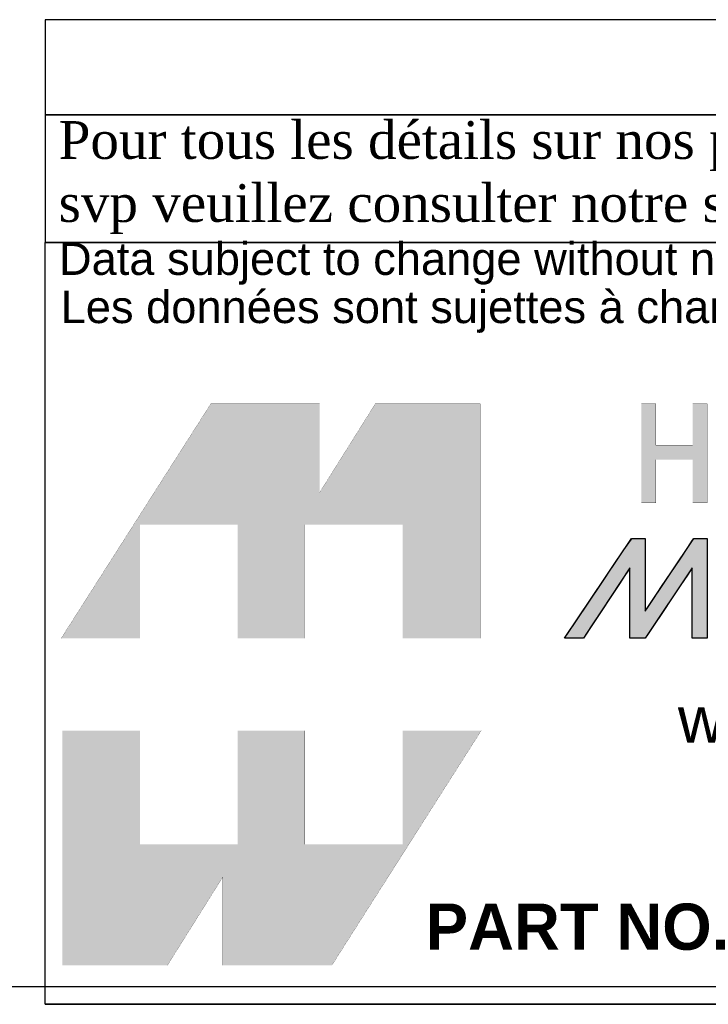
# Model space of a CAD drawing. Header units: inches. Extents: x 0 to 52.8, y -0.2 to 39.5.
# Tile 2 of 10: x 38.7 to 44.6, y -0.2 to 8.3. Entities that reach past the tile are written whole.
import ezdxf

# ---------------------------------------------------------------- set-up
doc = ezdxf.new("R2010")
doc.units = ezdxf.units.IN
doc.header["$MEASUREMENT"] = 0
doc.layers.add('Default', color=7, linetype='Continuous')

# ---------------------------------------------------------------- blocks, each defined once
blk = doc.blocks.new('block_2')
at = {"layer": 'Default', "linetype": 'Continuous'}
blk.add_hatch(color=7, dxfattribs=at).paths.add_polyline_path([(-0.8327, 0.0667), (-0.8327, 0.0841), (-0.8327, 0.1076), (-0.8327, 0.1345), (-0.8327, 0.1621), (-0.8327, 0.1875), (-0.8327, 0.2079), (-0.8327, 0.2206), (-0.8328, 0.2234), (-0.8344, 0.2234), (-0.8377, 0.2234), (-0.8421, 0.2234), (-0.8471, 0.2234), (-0.8522, 0.2234), (-0.857, 0.2234), (-0.8609, 0.2234), (-0.8647, 0.2195), (-0.8786, 0.1989), (-0.901, 0.1657), (-0.9282, 0.1254), (-0.9562, 0.0838), (-0.9813, 0.0466), (-0.9996, 0.0194), (-1.0073, 0.008), (-1.0057, 0.0079), (-1.0009, 0.0079), (-0.9941, 0.0079), (-0.9863, 0.0079), (-0.9785, 0.0079), (-0.9719, 0.0079), (-0.9676, 0.0079), (-0.9662, 0.0083), (-0.9595, 0.0184), (-0.9459, 0.0389), (-0.9281, 0.0659), (-0.9086, 0.0953), (-0.8901, 0.1233), (-0.8753, 0.1456), (-0.8668, 0.1584), (-0.8657, 0.1579), (-0.8657, 0.1442), (-0.8657, 0.1213), (-0.8657, 0.0931), (-0.8657, 0.0637), (-0.8657, 0.037), (-0.8657, 0.0172), (-0.8657, 0.0081), (-0.8646, 0.0079), (-0.8609, 0.0079), (-0.8555, 0.0079), (-0.8492, 0.0079), (-0.8429, 0.0079), (-0.8375, 0.0079), (-0.8338, 0.0079), (-0.8326, 0.0081), (-0.8265, 0.0172), (-0.8132, 0.037), (-0.7954, 0.0637), (-0.7758, 0.0931), (-0.7569, 0.1213), (-0.7416, 0.1442), (-0.7324, 0.1579), (-0.731, 0.1584), (-0.731, 0.1456), (-0.731, 0.1233), (-0.731, 0.0953), (-0.731, 0.0659), (-0.731, 0.0389), (-0.731, 0.0184), (-0.731, 0.0083), (-0.7301, 0.0079), (-0.7266, 0.0079), (-0.7214, 0.0079), (-0.7152, 0.0079), (-0.709, 0.0079), (-0.7035, 0.0079), (-0.6998, 0.0079), (-0.6985, 0.008), (-0.6985, 0.0194), (-0.6985, 0.0466), (-0.6985, 0.0838), (-0.6985, 0.1254), (-0.6985, 0.1657), (-0.6985, 0.1989), (-0.6985, 0.2195), (-0.6987, 0.2234), (-0.701, 0.2234), (-0.7052, 0.2234), (-0.7105, 0.2234), (-0.7162, 0.2234), (-0.7215, 0.2234), (-0.7256, 0.2234), (-0.7277, 0.2234), (-0.7302, 0.2199), (-0.7408, 0.204), (-0.7574, 0.1793), (-0.7771, 0.1498), (-0.7973, 0.1196), (-0.8151, 0.093), (-0.8278, 0.0739)])
at = {"layer": 'Default', "color": 7, "linetype": 'Continuous'}
blk.add_lwpolyline([(-0.8327, 0.0667), (-0.8278, 0.0739), (-0.8151, 0.093), (-0.7973, 0.1196), (-0.7771, 0.1498), (-0.7574, 0.1793), (-0.7408, 0.204), (-0.7302, 0.2199), (-0.7277, 0.2234), (-0.7256, 0.2234), (-0.7215, 0.2234), (-0.7162, 0.2234), (-0.7105, 0.2234), (-0.7052, 0.2234), (-0.701, 0.2234), (-0.6987, 0.2234), (-0.6985, 0.2195), (-0.6985, 0.1989), (-0.6985, 0.1657), (-0.6985, 0.1254), (-0.6985, 0.0838), (-0.6985, 0.0466), (-0.6985, 0.0194), (-0.6985, 0.008), (-0.6998, 0.0079), (-0.7035, 0.0079), (-0.709, 0.0079), (-0.7152, 0.0079), (-0.7214, 0.0079), (-0.7266, 0.0079), (-0.7301, 0.0079), (-0.731, 0.0083), (-0.731, 0.0184), (-0.731, 0.0389), (-0.731, 0.0659), (-0.731, 0.0953), (-0.731, 0.1233), (-0.731, 0.1456), (-0.731, 0.1584), (-0.7324, 0.1579), (-0.7416, 0.1442), (-0.7569, 0.1213), (-0.7758, 0.0931), (-0.7954, 0.0637), (-0.8132, 0.037), (-0.8265, 0.0172), (-0.8326, 0.0081), (-0.8338, 0.0079), (-0.8375, 0.0079), (-0.8429, 0.0079), (-0.8492, 0.0079), (-0.8555, 0.0079), (-0.8609, 0.0079), (-0.8646, 0.0079), (-0.8657, 0.0081), (-0.8657, 0.0172), (-0.8657, 0.037), (-0.8657, 0.0637), (-0.8657, 0.0931), (-0.8657, 0.1213), (-0.8657, 0.1442), (-0.8657, 0.1579), (-0.8668, 0.1584), (-0.8753, 0.1456), (-0.8901, 0.1233), (-0.9086, 0.0953), (-0.9281, 0.0659), (-0.9459, 0.0389), (-0.9595, 0.0184), (-0.9662, 0.0083), (-0.9676, 0.0079), (-0.9719, 0.0079), (-0.9785, 0.0079), (-0.9863, 0.0079), (-0.9941, 0.0079), (-1.0009, 0.0079), (-1.0057, 0.0079), (-1.0073, 0.008), (-0.9996, 0.0194), (-0.9813, 0.0466), (-0.9562, 0.0838), (-0.9282, 0.1254), (-0.901, 0.1657), (-0.8786, 0.1989), (-0.8647, 0.2195), (-0.8609, 0.2234), (-0.857, 0.2234), (-0.8522, 0.2234), (-0.8471, 0.2234), (-0.8421, 0.2234), (-0.8377, 0.2234), (-0.8344, 0.2234), (-0.8328, 0.2234), (-0.8327, 0.2206), (-0.8327, 0.2079), (-0.8327, 0.1875), (-0.8327, 0.1621), (-0.8327, 0.1345), (-0.8327, 0.1076), (-0.8327, 0.0841), (-0.8327, 0.0667)], close=True, dxfattribs=at)
for points in [[(-1.0073, 0.0079), (-1.0073, 0.0079), (-0.8621, 0.2234), (-0.8621, 0.2234)], [(-0.8621, 0.2234), (-0.855, 0.2234), (-0.8327, 0.2234), (-0.8327, 0.2234)], [(-0.8327, 0.0667), (-0.8327, 0.0667), (-0.7278, 0.2234), (-0.7278, 0.2234)], [(-0.8327, 0.2234), (-0.8327, 0.2234), (-0.8327, 0.1009), (-0.8327, 0.0667)], [(-0.7278, 0.2234), (-0.7278, 0.2234), (-0.6985, 0.2234), (-0.6985, 0.2234)], [(-0.6985, 0.2234), (-0.6985, 0.2234), (-0.6985, 0.0079), (-0.6985, 0.0079)], [(-0.8657, 0.16), (-0.8657, 0.16), (-0.9664, 0.0079), (-0.9664, 0.0079)], [(-0.8657, 0.0079), (-0.8657, 0.0079), (-0.8657, 0.16), (-0.8657, 0.16)], [(-0.731, 0.16), (-0.731, 0.16), (-0.8327, 0.0079), (-0.8327, 0.0079)], [(-0.731, 0.0079), (-0.731, 0.0079), (-0.731, 0.16), (-0.731, 0.16)], [(-0.9664, 0.0079), (-0.9664, 0.0079), (-1.0073, 0.0079), (-1.0073, 0.0079)], [(-0.8327, 0.0079), (-0.8327, 0.0079), (-0.8657, 0.0079), (-0.8657, 0.0079)], [(-0.6985, 0.0079), (-0.6985, 0.0079), (-0.731, 0.0079), (-0.731, 0.0079)]]:
    blk.add_open_spline(points, degree=3, dxfattribs=at)
blk = doc.blocks.new('Block1')
at = {"layer": 'Default', "linetype": 'Continuous'}
for points in [[(-0.0026, 0.7074), (0.1678, 0.7074), (0.1678, 0.9533), (0.3791, 0.9533), (0.3791, 0.7074), (0.5228, 0.7074), (0.5228, 0.9533), (0.7357, 0.9533), (0.7357, 0.7074), (0.9035, 0.7074), (0.9035, 1.2145), (0.6765, 1.2145), (0.5564, 1.0231), (0.5564, 1.2145), (0.3209, 1.2145)], [(1.3629, 1.2145), (1.3629, 1.1253), (1.2832, 1.1253), (1.2832, 1.2145), (1.2517, 1.2145), (1.2517, 1.0005), (1.2832, 1.0005), (1.2832, 1.0939), (1.3629, 1.0939), (1.3629, 1.0939), (1.3629, 1.0005), (1.3943, 1.0005), (1.3943, 1.2145)], [(0.9056, 0.5076), (0.7357, 0.5076), (0.7357, 0.2617), (0.5244, 0.2617), (0.5244, 0.5076), (0.3791, 0.5076), (0.3791, 0.2617), (0.1678, 0.2617), (0.1678, 0.5076), (0, 0.5076), (0, 0), (0.2271, 0), (0.3471, 0.1914), (0.3471, 0), (0.5826, 0)]]:
    blk.add_hatch(color=7, dxfattribs=at).paths.add_polyline_path(points)
at = {"layer": 'Default', "color": 7, "linetype": 'Continuous', "const_width": 0.00035}
for points in [[(-0.0026, 0.7074), (0.3209, 1.2145), (0.5564, 1.2145), (0.5564, 1.0231), (0.6765, 1.2145), (0.9035, 1.2145), (0.9035, 0.7074), (0.7357, 0.7074), (0.7357, 0.9533), (0.5228, 0.9533), (0.5228, 0.7074), (0.3791, 0.7074), (0.3791, 0.9533), (0.1678, 0.9533), (0.1678, 0.7074), (-0.0026, 0.7074)], [(1.3629, 1.2145), (1.3629, 1.1253), (1.2832, 1.1253), (1.2832, 1.2145), (1.2517, 1.2145), (1.2517, 1.0005), (1.2832, 1.0005), (1.2832, 1.0939), (1.3629, 1.0939), (1.3629, 1.0939), (1.3629, 1.0005), (1.3943, 1.0005), (1.3943, 1.2145), (1.3629, 1.2145)], [(0.9056, 0.5076), (0.5826, 0), (0.3471, 0), (0.3471, 0.1914), (0.2271, 0), (0, 0), (0, 0.5076), (0.1678, 0.5076), (0.1678, 0.2617), (0.3791, 0.2617), (0.3791, 0.5076), (0.5244, 0.5076), (0.5244, 0.2617), (0.7357, 0.2617), (0.7357, 0.5076), (0.9056, 0.5076)]]:
    blk.add_lwpolyline(points, close=True, dxfattribs=at)
at = {"layer": 'Default', "color": 7}
blk.add_blockref('block_2', (2.0929, 0.6996), dxfattribs=at)
blk = doc.blocks.new('Block13')
at = {"layer": 'Default', "color": 7, "linetype": 'Continuous'}
for p, q in [((0, 0), (0, 1.6479)), ((0, 1.6479), (3.5155, 1.6479)), ((3.5155, 0), (0, 0))]:
    blk.add_line(p, q, dxfattribs=at)
at = {"layer": 'Default', "color": 7}
blk.add_blockref('Block1', (0.0371, 0.0841), dxfattribs=at)
at = {"layer": 'Default', "attachment_point": 1}
for s, insert, char_height, width in [('{\\fArial|b0||i0||c0|p34;\\C7;\\H7.e-002;\\W1.;\\T1.;Data subject to change without notice. Isometric drawing not to scale.}', (0.0298, 1.6475), 0.07, 3.486391), ('{\\fArial|b0||i0||c0|p34;\\C7;\\H7.e-002;\\W1.;\\T1.;Les données sont sujettes à changement sans préavis.}', (0.0334, 1.5433), 0.07, 3.235631), ('{\\fArial|b0||i0||c0|p34;\\C7;\\H0.1;\\W1.;www.hammondmfg.com}', (1.3679, 0.6657), 0.1, 1.572281), ('{\\fArial|b1||i0||c0|p34;\\C7;\\H0.1;\\W1.;PART NO. \\P}', (0.8225, 0.2179), 0.1, 0.655523)]:
    blk.add_mtext(s, dxfattribs=dict(at, insert=insert, char_height=char_height, width=width))
blk = doc.blocks.new('Block11')
at = {"layer": 'Default', "color": 7}
blk.add_blockref('Block13', (0, 0), dxfattribs=at)
blk = doc.blocks.new('Block10')
at = {"layer": 'Default', "color": 7}
blk.add_blockref('Block11', (0, 0), dxfattribs=at)
blk = doc.blocks.new('Block2')
at = {"layer": 'Default', "color": 7, "linetype": 'Continuous'}
blk.add_line((-52.744, 0), (-0.012, 0), dxfattribs=at)
at = {"layer": 'Default', "color": 7, "xscale": 15, "yscale": 15, "zscale": 15}
blk.add_blockref('Block10', (-52.744, 0), dxfattribs=at)
blk = doc.blocks.new('Block222')
at = {"layer": 'Default', "color": 7}
blk.add_blockref('Block2', (106.578, -49.503), dxfattribs=at)

msp = doc.modelspace()

# ---------------------------------------------------------------- linework, layer by layer
at = {"layer": 'Default', "color": 7, "linetype": 'Continuous'}
msp.add_line((0, 0), (52.8448, 0), dxfattribs=at)
for points in [[(38.8888, 8.2835), (38.8888, 7.4685), (52.8127, 7.4685), (52.8127, 8.2835), (38.8888, 8.2835)], [(38.8891, 7.4677), (38.8891, 6.3782), (52.8073, 6.3782), (52.8073, 7.4677), (38.8891, 7.4677)]]:
    msp.add_lwpolyline(points, dxfattribs=at)

# ---------------------------------------------------------------- block references
at = {"layer": 'Default', "color": 7, "xscale": 0.2640676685, "yscale": 0.2640676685, "zscale": 0.2640676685}
msp.add_blockref('Block222', (24.6732, 12.9207), dxfattribs=at)

# ---------------------------------------------------------------- texts
at = {"layer": 'Default', "insert": (38.8822, 6.9298), "char_height": 0.3237876, "width": 14.057446, "attachment_point": 4}
msp.add_mtext('{\\fTimes New Roman|b0||i0||c0|p34;\\C7;\\H0.3237875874;\\W1.; Pour tous les détails sur nos produits, \\P}{\\fTimes New Roman|b0||i0||c0|p34;\\C7;\\H0.3237875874;\\W1.; svp veuillez consulter notre site www.hammondmfg.com                      }', dxfattribs=at)

doc.saveas('drawing.dxf')
